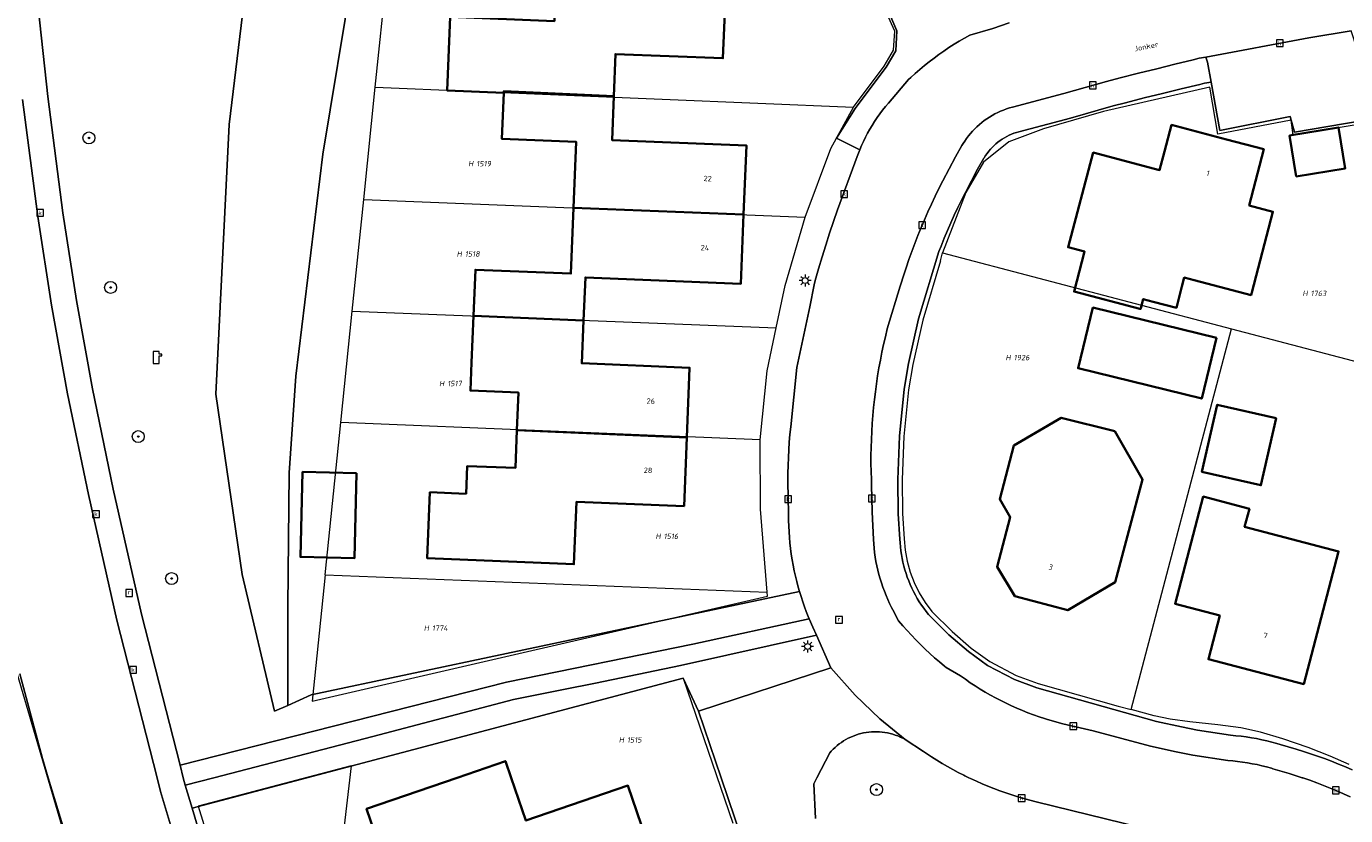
# Model space of a CAD drawing. Header units: metres. Extents: x 250001 to 257773, y 598992 to 609118.
# Tile 53 of 256: x 251798 to 251886, y 601156 to 601209. Entities that reach past the tile are written whole.
import ezdxf
from ezdxf.enums import TextEntityAlignment as Align
from ezdxf.lldxf.tags import DXFTag

# ---------------------------------------------------------------- set-up
doc = ezdxf.new("R2010")
doc.units = ezdxf.units.M
for name, color, linetype, lineweight in [('B-WE-GR-BOOM-S', 252, 'Continuous', 25), ('B-WE-GR-GROENVOORZIENING-GV', 252, 'Continuous', 18), ('B-WE-KG-GRENS_PERCEEL-G', 150, 'KG-PERCEEL', 18), ('B-WE-KG-GRENS_PERCEEL-S', 150, 'Continuous', 25), ('B-WE-KL-ET_LS_OV_LICHTMAST-S', 252, 'Continuous', 25), ('B-WE-KL-POMP-S', 252, 'Continuous', 25), ('B-WE-OG-BEBOUWING-GV', 1, 'Continuous', 35), ('B-WE-OG-BEBOUWING-T18', 7, 'Continuous', 18), ('B-WE-OG-TERREIN_ERF-GV', 7, 'Continuous', 18), ('B-WE-OG-TOPOGRAFIE-T18', 2, 'Continuous', 18), ('B-WE-RI-GWA_KOLK-S', 252, 'Continuous', 25), ('B-WE-RI-GWA_RIOOLPUT-S', 252, 'Continuous', 25), ('B-WE-VH-VERHARDING_GESLOTEN-GV', 252, 'Continuous', 18), ('B-WE-VH-VERHARDING_OPEN-GV', 252, 'Continuous', 18), ('X-XX-AL-REFERENTIE-G', 7, 'Continuous', 18)]:
    doc.layers.add(name, color=color, linetype=linetype, lineweight=lineweight)
doc.styles.add('NLCS-ISO', font='NLCS-ISO.ttf')
doc.styles.add('NLCS-ISO-ANNOTATIEF-T18', font='NLCS-ISO.ttf', dxfattribs={"height": 1.8})
doc.styles.get("Standard").update_dxf_attribs({"font": 'NLCS-ISO.ttf'})
tags = doc.linetypes.add('KG-PERCEEL', pattern='A,5.5,-2,["P",Standard,S=1.8,R=0,X=-0.5,Y=-0.9],-2,5.5,-2,[5,NLCS.SHX,S=0.75,R=0,X=0,Y=0],-2', length=19).pattern_tags.tags
tags[6] = DXFTag(74, 10)

# ---------------------------------------------------------------- blocks, each defined once
blk = doc.blocks.new('SKG-PERCEELNUMMER-SO')
at = {"style": 'NLCS-ISO', "oblique": 10, "flags": 1}
blk.add_attdef('GEMEENTECODE', text='', height=1.8, dxfattribs=at).set_placement((0, 2.55), align=Align.MIDDLE_CENTER)
at = {"style": 'NLCS-ISO', "oblique": 10}
blk.add_attdef('SECTIE', text='', height=1.8, dxfattribs=at).set_placement((-0.5, 0), align=Align.MIDDLE_RIGHT)
blk.add_attdef('PERCEELNUMMER', text='', height=1.8, dxfattribs=at).set_placement((0.5, 0), align=Align.MIDDLE_LEFT)
blk = doc.blocks.new('BS2021-132-Xref-KAD-20210617')
at = {"layer": 'B-WE-KG-GRENS_PERCEEL-G', "flags": 128}
for points in [[(251821.468, 601204.562), (251822.237, 601212.027)], [(251853.466, 601203.213), (251855.52, 601205.971), (251856.149, 601207.032), (251856.225, 601208.313), (251855.708, 601209.498), (251854.908, 601210.686)], [(251820.694, 601197.042), (251821.468, 601204.562)], [(251821.468, 601204.562), (251853.466, 601203.213)], [(251888.901, 601202.328), (251882.9, 601201.35), (251882.76, 601202.34), (251877.84, 601201.41), (251877.32, 601204.56), (251870.2, 601202.93), (251866.18, 601201.77), (251863.86, 601200.9), (251862.17, 601199.54), (251860.99, 601197.51), (251859.43, 601193.47)], [(251850.227, 601195.866), (251851.943, 601200.446), (251853.466, 601203.213)], [(251819.923, 601189.554), (251820.694, 601197.042)], [(251820.694, 601197.042), (251850.227, 601195.866)], [(251848.299, 601188.449), (251848.895, 601191.279), (251850.227, 601195.866)], [(251859.283, 601192.928), (251858.114, 601188.966), (251857.445, 601185.997), (251857.156, 601184.31), (251856.842, 601181.178), (251856.732, 601178.304), (251856.758, 601176.02), (251856.866, 601174.324)], [(251859.283, 601192.928), (251859.43, 601193.47)], [(251859.43, 601193.47), (251878.757, 601188.387)], [(251819.155, 601182.104), (251819.923, 601189.554)], [(251819.923, 601189.554), (251848.299, 601188.449)], [(251847.231, 601180.947), (251847.69, 601185.56), (251848.299, 601188.449)], [(251872.054, 601162.907), (251878.757, 601188.387)], [(251878.757, 601188.387), (251894.49, 601184.25)], [(251818.106, 601171.918), (251819.155, 601182.104)], [(251847.231, 601180.947), (251819.155, 601182.104)], [(251847.698, 601170.758), (251847.242, 601176.313), (251847.231, 601180.947)], [(251856.866, 601174.324), (251856.934, 601173.572), (251857.069, 601172.83), (251857.271, 601172.103), (251857.539, 601171.397), (251857.869, 601170.719), (251858.259, 601170.073), (251858.706, 601169.465)], [(251818.106, 601171.918), (251817.235, 601163.45), (251847.72, 601170.496), (251847.698, 601170.758)], [(251818.106, 601171.918), (251847.698, 601170.758)], [(251858.706, 601169.465), (251860.062, 601168.124), (251861.352, 601167.011), (251862.591, 601166.106), (251864.354, 601165.173), (251865.822, 601164.643), (251871.17, 601163.128)], [(251801.755, 601150.883), (251801.303, 601152.388), (251797.525, 601165.24)], [(251819.85, 601159.142), (251842.064, 601165.009), (251845.405, 601155.3)], [(251871.17, 601163.128), (251872.054, 601162.907)], [(251886.643, 601159.214), (251885.356, 601159.787), (251883.891, 601160.364), (251882.209, 601160.937), (251880.698, 601161.385), (251879.394, 601161.665), (251877.85, 601161.881), (251875.975, 601162.079), (251874.66, 601162.248), (251873.594, 601162.483), (251872.054, 601162.907)], [(251819.85, 601159.142), (251809.621, 601156.441), (251813.328, 601144.457), (251818.33, 601146.131)], [(251819.85, 601159.142), (251818.33, 601146.131)]]:
    blk.add_lwpolyline(points, dxfattribs=at)
at = {"layer": 'B-WE-KG-GRENS_PERCEEL-S', "xscale": 0.2, "yscale": 0.2, "zscale": 0.2}
for p, values in [((251828.132, 601199.437), {'PERCEELNUMMER': '1519', 'SECTIE': 'H'}), ((251827.363, 601193.393), {'PERCEELNUMMER': '1518', 'SECTIE': 'H'}), ((251883.961, 601190.755), {'PERCEELNUMMER': '1763', 'SECTIE': 'H'}), ((251864.09, 601186.459), {'PERCEELNUMMER': '1926', 'SECTIE': 'H'}), ((251826.187, 601184.722), {'PERCEELNUMMER': '1517', 'SECTIE': 'H'}), ((251840.666, 601174.495), {'PERCEELNUMMER': '1516', 'SECTIE': 'H'}), ((251825.161, 601168.348), {'PERCEELNUMMER': '1774', 'SECTIE': 'H'}), ((251838.212, 601160.867), {'PERCEELNUMMER': '1515', 'SECTIE': 'H'})]:
    blk.add_blockref('SKG-PERCEELNUMMER-SO', p, dxfattribs=at).add_auto_attribs(values)
blk = doc.blocks.new('SKL-WATER_POMP-SO')
at = {"color": 0, "linetype": 'ByBlock', "lineweight": 18}
blk.add_lwpolyline([(1, 1.09), (1, 2), (-1, 2), (-1, -2), (1, -2), (1, 0.57), (1.85, 0.57), (1.85, 1.09)], close=True, dxfattribs=at)
blk = doc.blocks.new('SKL-ET_OV_LICHTMAST-SO')
at = {"color": 0, "linetype": 'ByBlock', "lineweight": 18}
for points in [[(-1.25, 0), (-2, 0)], [(-1.41, 1.41), (-0.88, 0.88)], [(0, 2), (0, 1.25)], [(0.88, 0.88), (1.41, 1.41)], [(2, 0), (1.25, 0)], [(-1.41, -1.41), (-0.88, -0.88)], [(0, -1.25), (0, -2)], [(0.88, -0.88), (1.41, -1.41)]]:
    blk.add_lwpolyline(points, dxfattribs=at)
blk.add_circle((0, 0), 1, dxfattribs=at)
blk = doc.blocks.new('SRI-KOLK-SO')
at = {"color": 0, "linetype": 'ByBlock', "lineweight": 18}
blk.add_lwpolyline([(-1.125, -1.125), (1.125, -1.125), (1.125, 1.125), (-1.125, 1.125)], close=True, dxfattribs=at)
at = {"color": 0, "linetype": 'ByBlock', "lineweight": 18, "style": 'NLCS-ISO'}
blk.add_text('k', height=1.5, dxfattribs=at).set_placement((0, 0), align=Align.MIDDLE_CENTER)
blk = doc.blocks.new('SRI-PUT_INSPECTIEPUT_RIOOLPUT-SO')
at = {"color": 0, "linetype": 'ByBlock', "lineweight": 18}
blk.add_lwpolyline([(-1.12, -1.12), (1.12, -1.12), (1.12, 1.12), (-1.12, 1.12)], close=True, dxfattribs=at)
at = {"color": 0, "linetype": 'ByBlock', "lineweight": 18, "style": 'NLCS-ISO'}
blk.add_text('r', height=1.5, dxfattribs=at).set_placement((0, 0.28), align=Align.MIDDLE_CENTER)
blk = doc.blocks.new('SGR-BOOM_01-SO')
at = {"linetype": 'ByBlock', "lineweight": 18}
h = blk.add_hatch(color=0, dxfattribs=at)
h.dxf.hatch_style = 1
edge = h.paths.add_edge_path()
edge.add_arc((0, 0), 0.25, 0, 360)
at = {"color": 0, "linetype": 'ByBlock', "lineweight": 18}
for radius in [2, 0.25]:
    blk.add_circle((0, 0), radius, dxfattribs=at)
blk = doc.blocks.new('BS2021-132-Xref-BGT-GRIJS-20210617-aangepast')
at = {"layer": 'B-WE-GR-GROENVOORZIENING-GV', "flags": 128}
for points in [[(251798.912, 601209.887), (251799.548, 601203.931), (251800.572, 601196.151), (251801.482, 601190.271), (251802.549, 601184.362), (251803.931, 601177.658), (251805.823, 601169.277), (251808.405, 601159.187), (251830.258, 601164.728), (251842.722, 601167.275), (251850.503, 601168.969), (251850.439, 601169.122), (251850.308, 601169.451), (251850.185, 601169.783), (251850.07, 601170.117), (251849.962, 601170.455), (251849.861, 601170.794), (251817.19, 601163.88), (251815.621, 601163.179), (251814.73, 601162.78), (251812.559, 601171.93), (251810.809, 601184.01), (251811.69, 601202.05), (251813.399, 601216.25)], [(251872.692, 601155.008), (251865.684, 601156.724), (251865.274, 601156.827), (251864.866, 601156.938), (251864.46, 601157.057), (251864.056, 601157.183), (251863.655, 601157.317), (251863.257, 601157.458), (251862.861, 601157.607), (251862.468, 601157.764), (251862.078, 601157.927), (251861.691, 601158.099), (251861.308, 601158.277), (251861.187, 601158.336), (251860.928, 601158.463), (251860.842, 601158.506), (251860.475, 601158.692), (251860.111, 601158.885), (251859.751, 601159.085), (251859.394, 601159.292), (251859.043, 601159.506), (251858.695, 601159.726), (251858.351, 601159.953), (251858.146, 601160.094), (251856.92, 601160.9), (251856.761, 601160.984), (251856.599, 601161.061), (251856.433, 601161.131), (251856.265, 601161.193), (251856.094, 601161.248), (251855.92, 601161.295), (251855.745, 601161.335), (251855.568, 601161.366), (251855.39, 601161.39), (251855.211, 601161.405), (251855.031, 601161.413), (251854.852, 601161.413), (251854.672, 601161.404), (251854.493, 601161.388), (251854.315, 601161.364), (251854.138, 601161.332), (251853.963, 601161.292), (251853.79, 601161.244), (251853.619, 601161.188), (251853.45, 601161.126), (251853.285, 601161.055), (251853.123, 601160.977), (251852.965, 601160.893), (251852.81, 601160.801), (251852.66, 601160.702), (251852.514, 601160.597), (251852.373, 601160.486), (251852.237, 601160.368), (251852.107, 601160.244), (251851.982, 601160.115), (251851.88, 601160), (251851.019, 601158.336), (251850.809, 601157.93), (251850.929, 601155.609)]]:
    blk.add_lwpolyline(points, dxfattribs=at)
for points in [[(251828.845, 601235.23), (251817.738, 601236.469), (251815.88, 601225.89), (251813.399, 601216.25), (251811.69, 601202.05), (251810.809, 601184.01), (251812.559, 601171.93), (251814.73, 601162.78), (251815.621, 601163.179), (251815.621, 601169.788), (251815.711, 601178.75), (251816.159, 601185.203), (251817.951, 601200.081), (251819.945, 601212.104), (251822.347, 601223.736)], [(251851.959, 601165.699), (251851.002, 601167.868), (251841.902, 601165.856), (251836.214, 601164.662), (251834.057, 601164.248), (251830.727, 601163.565), (251821.314, 601161.094), (251810.67, 601158.336), (251808.75, 601157.839), (251809.208, 601156.297), (251816.899, 601158.336), (251842.064, 601165.009), (251843.109, 601162.8)]]:
    blk.add_lwpolyline(points, close=True, dxfattribs=at)
at = {"layer": 'B-WE-OG-BEBOUWING-GV', "flags": 128}
for points in [[(251844.916, 601211.096), (251833.565, 601211.562), (251833.461, 601208.983), (251826.487, 601209.265), (251826.288, 601204.329), (251830.063, 601204.176), (251830.067, 601204.283), (251837.432, 601203.955), (251837.543, 601206.773), (251844.73, 601206.49)], [(251837.432, 601203.955), (251830.067, 601204.283), (251830.063, 601204.176), (251829.938, 601201.099), (251834.921, 601200.898), (251834.742, 601196.483), (251846.12, 601196.03), (251846.3, 601200.66), (251837.317, 601201.014)], [(251880.92, 601200.4), (251878.437, 601201.056), (251874.75, 601202.03), (251874.281, 601200.259), (251873.95, 601199.01), (251869.51, 601200.18), (251867.829, 601193.839), (251868.934, 601193.551), (251868.236, 601190.872), (251872.634, 601189.726), (251872.685, 601189.713), (251872.696, 601189.759), (251872.856, 601190.373), (251873.529, 601190.197), (251875.076, 601189.794), (251875.444, 601191.205), (251875.602, 601191.814), (251876.269, 601191.64), (251880.071, 601190.64), (251880.117, 601190.815), (251881.539, 601196.224), (251879.95, 601196.642)], [(251883.097, 601198.578), (251886.369, 601199.109), (251885.935, 601201.863), (251882.652, 601201.315)], [(251846.12, 601196.03), (251834.742, 601196.483), (251834.564, 601192.078), (251828.167, 601192.337), (251828.042, 601189.243), (251835.408, 601188.938), (251835.526, 601191.826), (251845.94, 601191.4)], [(251877.768, 601187.787), (251869.486, 601189.808), (251868.493, 601185.739), (251876.775, 601183.718)], [(251835.408, 601188.938), (251828.042, 601189.243), (251827.916, 601186.138), (251827.839, 601184.247), (251831.047, 601184.117), (251830.945, 601181.592), (251842.313, 601181.105), (251842.5, 601185.78), (251835.291, 601186.075)], [(251881.752, 601182.396), (251877.81, 601183.297), (251876.786, 601178.819), (251880.728, 601177.918)], [(251870.957, 601181.538), (251867.368, 601182.435), (251864.2, 601180.572), (251863.252, 601176.97), (251863.944, 601175.783), (251863.079, 601172.458), (251864.268, 601170.482), (251867.81, 601169.55), (251870.983, 601171.43), (251872.815, 601178.3)], [(251842.313, 601181.105), (251830.945, 601181.592), (251830.844, 601179.07), (251827.624, 601179.2), (251827.549, 601177.341), (251825.12, 601177.439), (251824.942, 601173.022), (251834.766, 601172.626), (251834.935, 601176.811), (251842.13, 601176.52)], [(251820.216, 601178.716), (251816.6, 601178.805), (251816.46, 601173.114), (251820.076, 601173.025)], [(251879.96, 601176.34), (251876.871, 601177.151), (251874.987, 601169.976), (251877.981, 601169.192), (251877.223, 601166.265), (251883.595, 601164.602), (251885.927, 601173.481), (251879.643, 601175.132)], [(251830.562, 601158.336), (251830.182, 601159.445), (251826.945, 601158.336), (251820.891, 601156.263), (251822.32, 601152.089), (251823.763, 601152.583), (251825.187, 601148.422), (251829.078, 601149.729), (251839.892, 601153.38), (251838.38, 601157.81), (251831.545, 601155.471)]]:
    blk.add_lwpolyline(points, close=True, dxfattribs=at)
at = {"layer": 'B-WE-OG-TERREIN_ERF-GV', "flags": 128}
for points in [[(251819.945, 601212.104), (251817.951, 601200.081), (251816.159, 601185.203), (251815.711, 601178.75), (251815.621, 601169.788), (251815.621, 601163.179), (251817.19, 601163.88), (251849.861, 601170.794), (251849.774, 601171.096), (251849.677, 601171.459), (251849.588, 601171.824), (251849.507, 601172.191), (251849.433, 601172.559), (251849.367, 601172.929), (251849.31, 601173.301), (251849.26, 601173.673), (251849.218, 601174.047), (251849.184, 601174.421), (251849.158, 601174.796), (251849.14, 601175.171), (251849.13, 601175.547), (251849.087, 601177.567), (251849.085, 601177.681), (251849.08, 601178.201), (251849.083, 601178.721), (251849.094, 601179.24), (251849.113, 601179.76), (251849.139, 601180.278), (251849.174, 601180.797), (251849.217, 601181.315), (251849.268, 601181.832), (251849.685, 601185.804), (251850.551, 601189.863), (251850.828, 601191.334), (251850.906, 601191.613), (251851.135, 601192.407), (251851.371, 601193.199), (251851.615, 601193.988), (251851.867, 601194.775), (251852.126, 601195.56), (251852.393, 601196.342), (251853.711, 601199.92), (251853.883, 601200.361), (251852.332, 601201.155), (251853.586, 601203.123), (251855.645, 601205.887), (251856.296, 601206.986), (251856.376, 601208.34), (251855.84, 601209.57)], [(251844.916, 601211.096), (251844.73, 601206.49), (251837.543, 601206.773), (251837.432, 601203.955), (251837.317, 601201.014), (251846.3, 601200.66), (251845.94, 601191.4), (251835.526, 601191.826), (251835.408, 601188.938), (251835.291, 601186.075), (251842.5, 601185.78), (251842.313, 601181.105), (251842.13, 601176.52), (251834.935, 601176.811), (251834.766, 601172.626), (251824.942, 601173.022), (251825.12, 601177.439), (251827.549, 601177.341), (251827.624, 601179.2), (251830.844, 601179.07), (251830.945, 601181.592), (251831.047, 601184.117), (251827.839, 601184.247), (251827.916, 601186.138), (251828.042, 601189.243), (251828.167, 601192.337), (251834.564, 601192.078), (251834.742, 601196.483), (251834.921, 601200.898), (251829.938, 601201.099), (251830.063, 601204.176), (251826.288, 601204.329), (251826.487, 601209.265)], [(251888.614, 601202.501), (251882.97, 601201.55), (251882.7, 601202.606), (251877.98, 601201.662), (251877.395, 601204.889), (251876.961, 601204.83), (251876.639, 601204.734), (251875.396, 601204.442), (251874.154, 601204.142), (251872.915, 601203.834), (251871.677, 601203.518), (251870.847, 601203.302), (251867.995, 601202.488), (251864.539, 601201.58), (251864.371, 601201.532), (251864.205, 601201.476), (251864.041, 601201.412), (251863.881, 601201.341), (251863.725, 601201.263), (251863.571, 601201.178), (251863.422, 601201.086), (251863.278, 601200.987), (251863.138, 601200.882), (251863.003, 601200.77), (251862.873, 601200.653), (251862.749, 601200.529), (251862.63, 601200.4), (251862.518, 601200.266), (251862.412, 601200.127), (251862.312, 601199.983), (251862.219, 601199.834), (251862.199, 601199.801), (251861.775, 601199.072), (251860.96, 601197.497), (251860.705, 601196.997), (251860.458, 601196.493), (251860.217, 601195.985), (251859.984, 601195.474), (251859.758, 601194.96), (251859.54, 601194.443), (251859.329, 601193.923), (251859.188, 601193.563), (251857.824, 601189.043), (251857.151, 601186.056), (251856.859, 601184.35), (251856.543, 601181.199), (251856.432, 601178.308), (251856.459, 601176.01), (251856.567, 601174.308), (251856.582, 601174.047), (251856.605, 601173.787), (251856.636, 601173.527), (251856.674, 601173.269), (251856.721, 601173.011), (251856.776, 601172.756), (251856.838, 601172.502), (251856.908, 601172.25), (251856.986, 601172), (251857.071, 601171.753), (251857.164, 601171.509), (251857.264, 601171.268), (251857.372, 601171.029), (251857.487, 601170.795), (251857.609, 601170.563), (251857.738, 601170.336), (251857.874, 601170.113), (251858.016, 601169.894), (251858.166, 601169.679), (251858.322, 601169.469), (251858.484, 601169.264), (251859.859, 601167.904), (251861.166, 601166.776), (251862.432, 601165.852), (251864.233, 601164.899), (251865.731, 601164.357), (251873.736, 601162.093), (251875.408, 601161.734), (251876.479, 601161.513), (251878.702, 601161.177), (251879.052, 601161.148), (251879.401, 601161.11), (251879.749, 601161.065), (251880.095, 601161.012), (251880.441, 601160.951), (251880.785, 601160.882), (251881.127, 601160.805), (251881.468, 601160.721), (251881.806, 601160.628), (251882.026, 601160.564), (251883.101, 601160.246), (251883.578, 601160.099), (251884.054, 601159.945), (251884.526, 601159.783), (251884.996, 601159.614), (251885.463, 601159.437), (251885.927, 601159.252), (251886.389, 601159.061), (251886.847, 601158.861)], [(251767.973, 601082.81), (251822.328, 601098.158), (251823.136, 601098.386), (251821.828, 601101.194), (251814.652, 601116.074), (251812.94, 601119.594), (251810.845, 601124.32), (251809.823, 601127.065), (251808.831, 601129.82), (251808.081, 601131.942), (251805.98, 601137.694), (251804.472, 601142.547), (251802.807, 601147.736), (251799.589, 601158.336), (251799.196, 601159.631), (251797.689, 601165.3)], [(251853.695, 601131.523), (251844.62, 601158.336), (251843.109, 601162.8), (251842.064, 601165.009), (251816.899, 601158.336), (251809.208, 601156.297), (251809.858, 601154.11)], [(251822.32, 601152.089), (251820.891, 601156.263), (251826.945, 601158.336), (251830.182, 601159.445), (251830.562, 601158.336), (251831.545, 601155.471), (251838.38, 601157.81), (251839.892, 601153.38)]]:
    blk.add_lwpolyline(points, dxfattribs=at)
for points in [[(251880.071, 601190.64), (251876.269, 601191.64), (251875.602, 601191.814), (251875.444, 601191.205), (251875.076, 601189.794), (251873.529, 601190.197), (251872.856, 601190.373), (251872.696, 601189.759), (251872.685, 601189.713), (251872.634, 601189.726), (251868.236, 601190.872), (251868.934, 601193.551), (251867.829, 601193.839), (251869.51, 601200.18), (251873.95, 601199.01), (251874.281, 601200.259), (251874.75, 601202.03), (251878.437, 601201.056), (251880.92, 601200.4), (251879.95, 601196.642), (251881.539, 601196.224), (251880.117, 601190.815)], [(251883.097, 601198.578), (251882.652, 601201.315), (251885.935, 601201.863), (251886.369, 601199.109)], [(251868.493, 601185.739), (251869.486, 601189.808), (251877.768, 601187.787), (251876.775, 601183.718)], [(251880.728, 601177.918), (251876.786, 601178.819), (251877.81, 601183.297), (251881.752, 601182.396)], [(251867.81, 601169.55), (251864.268, 601170.482), (251863.079, 601172.458), (251863.944, 601175.783), (251863.252, 601176.97), (251864.2, 601180.572), (251867.368, 601182.435), (251870.957, 601181.538), (251872.815, 601178.3), (251870.983, 601171.43)], [(251820.216, 601178.716), (251820.076, 601173.025), (251816.46, 601173.114), (251816.6, 601178.805)], [(251885.927, 601173.481), (251883.595, 601164.602), (251877.223, 601166.265), (251877.981, 601169.192), (251874.987, 601169.976), (251876.871, 601177.151), (251879.96, 601176.34), (251879.643, 601175.132)]]:
    blk.add_lwpolyline(points, close=True, dxfattribs=at)
at = {"layer": 'B-WE-VH-VERHARDING_GESLOTEN-GV', "flags": 128}
for points in [[(251797.689, 601165.3), (251799.196, 601159.631), (251799.589, 601158.336), (251802.807, 601147.736), (251804.472, 601142.547), (251805.98, 601137.694), (251808.081, 601131.942), (251808.831, 601129.82), (251809.823, 601127.065), (251810.845, 601124.32), (251812.94, 601119.594), (251814.652, 601116.074), (251821.828, 601101.194), (251823.136, 601098.386), (251828.877, 601086.783)], [(251808.23, 601153.621), (251807.103, 601157.412), (251806.867, 601158.336), (251804.17, 601168.88), (251802.269, 601177.3), (251800.88, 601184.04), (251799.809, 601189.969), (251798.89, 601195.91), (251797.859, 601203.729)], [(251863.89, 601208.873), (251862.795, 601208.496), (251861.252, 601208.048), (251860.898, 601207.848), (251860.548, 601207.64), (251860.202, 601207.426), (251859.86, 601207.205), (251859.523, 601206.978), (251859.19, 601206.744), (251858.862, 601206.503), (251858.539, 601206.256), (251858.22, 601206.003), (251857.907, 601205.743), (251857.599, 601205.478), (251857.296, 601205.206), (251857.14, 601205.062), (251855.801, 601203.491), (251855.605, 601203.255), (251855.415, 601203.014), (251855.232, 601202.768), (251855.054, 601202.518), (251854.884, 601202.263), (251854.72, 601202.003), (251854.563, 601201.74), (251854.413, 601201.472), (251854.271, 601201.201), (251854.135, 601200.926), (251854.006, 601200.647), (251853.885, 601200.365), (251853.883, 601200.361), (251853.711, 601199.92), (251852.393, 601196.342), (251852.126, 601195.56), (251851.867, 601194.775), (251851.615, 601193.988), (251851.371, 601193.199), (251851.135, 601192.407), (251850.906, 601191.613), (251850.828, 601191.334), (251850.551, 601189.863), (251849.685, 601185.804), (251849.268, 601181.832), (251849.217, 601181.315), (251849.174, 601180.797), (251849.139, 601180.278), (251849.113, 601179.76), (251849.094, 601179.24), (251849.083, 601178.721), (251849.08, 601178.201), (251849.085, 601177.681), (251849.087, 601177.567), (251849.13, 601175.547), (251849.14, 601175.171), (251849.158, 601174.796), (251849.184, 601174.421), (251849.218, 601174.047), (251849.26, 601173.673), (251849.31, 601173.301), (251849.367, 601172.929), (251849.433, 601172.559), (251849.507, 601172.191), (251849.588, 601171.824), (251849.677, 601171.459), (251849.774, 601171.096), (251849.861, 601170.794), (251849.962, 601170.455), (251850.07, 601170.117), (251850.185, 601169.783), (251850.308, 601169.451), (251850.439, 601169.122), (251850.503, 601168.969), (251850.744, 601168.415), (251851.002, 601167.868), (251851.959, 601165.699), (251853.589, 601163.869), (251855.239, 601162.28), (251856.92, 601160.9), (251858.146, 601160.094), (251858.351, 601159.953), (251858.695, 601159.726), (251859.043, 601159.506), (251859.394, 601159.292), (251859.751, 601159.085), (251860.111, 601158.885), (251860.475, 601158.692), (251860.842, 601158.506), (251860.928, 601158.463), (251861.187, 601158.336), (251861.308, 601158.277), (251861.691, 601158.099), (251862.078, 601157.927), (251862.468, 601157.764), (251862.861, 601157.607), (251863.257, 601157.458), (251863.655, 601157.317), (251864.056, 601157.183), (251864.46, 601157.057), (251864.866, 601156.938), (251865.274, 601156.827), (251865.684, 601156.724), (251872.692, 601155.008)], [(251886.711, 601157.053), (251886.269, 601157.256), (251885.823, 601157.452), (251885.373, 601157.641), (251884.921, 601157.822), (251884.466, 601157.996), (251884.008, 601158.163), (251883.548, 601158.321), (251883.501, 601158.336), (251883.084, 601158.472), (251882.619, 601158.616), (251881.534, 601158.937), (251881.431, 601158.968), (251881.114, 601159.056), (251880.795, 601159.137), (251880.474, 601159.21), (251880.152, 601159.276), (251879.828, 601159.333), (251879.503, 601159.383), (251879.176, 601159.424), (251878.849, 601159.458), (251878.521, 601159.484), (251876.179, 601159.839), (251875.057, 601160.069), (251873.336, 601160.439), (251869.515, 601161.464), (251867.486, 601161.944), (251866.459, 601162.234), (251866.262, 601162.296), (251865.885, 601162.42), (251865.511, 601162.551), (251865.14, 601162.69), (251864.772, 601162.837), (251864.407, 601162.991), (251864.045, 601163.152), (251863.687, 601163.321), (251863.332, 601163.497), (251862.98, 601163.679), (251862.632, 601163.87), (251862.289, 601164.066), (251861.949, 601164.27), (251861.613, 601164.481), (251861.282, 601164.698), (251860.955, 601164.922), (251860.633, 601165.153), (251859.671, 601165.716), (251859.552, 601165.812), (251859.222, 601166.088), (251858.896, 601166.37), (251858.576, 601166.658), (251858.261, 601166.951), (251857.952, 601167.251), (251857.648, 601167.556), (251857.35, 601167.867), (251857.058, 601168.183), (251856.772, 601168.505), (251856.492, 601168.832), (251856.097, 601169.584), (251856.022, 601169.728), (251855.889, 601169.994), (251855.764, 601170.264), (251855.646, 601170.536), (251855.536, 601170.812), (251855.433, 601171.091), (251855.337, 601171.372), (251855.249, 601171.656), (251855.169, 601171.942), (251855.096, 601172.231), (251855.032, 601172.521), (251854.975, 601172.812), (251854.926, 601173.106), (251854.885, 601173.4), (251854.851, 601173.695), (251854.826, 601173.991), (251854.809, 601174.288), (251854.719, 601176.14), (251854.679, 601177.951), (251854.665, 601178.299), (251854.649, 601178.834), (251854.641, 601179.369), (251854.641, 601179.904), (251854.65, 601180.439), (251854.666, 601180.974), (251854.69, 601181.509), (251854.722, 601182.043), (251854.763, 601182.577), (251854.811, 601183.11), (251854.867, 601183.642), (251854.931, 601184.174), (251855.003, 601184.704), (251855.083, 601185.233), (251855.171, 601185.761), (251855.267, 601186.288), (251855.37, 601186.813), (251855.482, 601187.336), (251855.601, 601187.858), (251855.728, 601188.378), (251856.59, 601191.231), (251856.636, 601191.383), (251856.808, 601191.93), (251856.987, 601192.475), (251857.174, 601193.017), (251857.368, 601193.557), (251857.57, 601194.094), (251857.78, 601194.628), (251857.997, 601195.159), (251858.221, 601195.687), (251858.452, 601196.212), (251858.691, 601196.734), (251858.937, 601197.252), (251859.19, 601197.767), (251859.451, 601198.278), (251860.285, 601199.89), (251860.73, 601200.655), (251860.803, 601200.777), (251860.917, 601200.954), (251861.038, 601201.126), (251861.165, 601201.294), (251861.298, 601201.457), (251861.438, 601201.615), (251861.583, 601201.767), (251861.734, 601201.914), (251861.891, 601202.055), (251862.052, 601202.19), (251862.219, 601202.318), (251862.391, 601202.44), (251862.567, 601202.556), (251862.747, 601202.664), (251862.931, 601202.766), (251863.12, 601202.861), (251863.311, 601202.948), (251863.506, 601203.029), (251863.703, 601203.101), (251863.903, 601203.166), (251864.106, 601203.224), (251867.546, 601204.128), (251870.397, 601204.942), (251871.323, 601205.184), (251872.541, 601205.494), (251873.76, 601205.796), (251874.981, 601206.091), (251876.204, 601206.378), (251876.602, 601206.496), (251877.041, 601206.557), (251883.937, 601207.863), (251886.77, 601208.328)]]:
    blk.add_lwpolyline(points, dxfattribs=at)
at = {"layer": 'B-WE-VH-VERHARDING_OPEN-GV', "flags": 128}
for points in [[(251797.859, 601203.729), (251798.89, 601195.91), (251799.809, 601189.969), (251800.88, 601184.04), (251802.269, 601177.3), (251804.17, 601168.88), (251806.867, 601158.336), (251807.103, 601157.412), (251808.23, 601153.621)], [(251809.858, 601154.11), (251809.208, 601156.297), (251808.75, 601157.839), (251808.623, 601158.336), (251808.405, 601159.187), (251805.823, 601169.277), (251803.931, 601177.658), (251802.549, 601184.362), (251801.482, 601190.271), (251800.572, 601196.151), (251799.548, 601203.931), (251798.912, 601209.887)], [(251855.84, 601209.57), (251856.376, 601208.34), (251856.296, 601206.986), (251855.645, 601205.887), (251853.586, 601203.123), (251852.332, 601201.155), (251853.883, 601200.361), (251853.885, 601200.365), (251854.006, 601200.647), (251854.135, 601200.926), (251854.271, 601201.201), (251854.413, 601201.472), (251854.563, 601201.74), (251854.72, 601202.003), (251854.884, 601202.263), (251855.054, 601202.518), (251855.232, 601202.768), (251855.415, 601203.014), (251855.605, 601203.255), (251855.801, 601203.491), (251857.14, 601205.062), (251857.296, 601205.206), (251857.599, 601205.478), (251857.907, 601205.743), (251858.22, 601206.003), (251858.539, 601206.256), (251858.862, 601206.503), (251859.19, 601206.744), (251859.523, 601206.978), (251859.86, 601207.205), (251860.202, 601207.426), (251860.548, 601207.64), (251860.898, 601207.848), (251861.252, 601208.048), (251862.795, 601208.496), (251863.89, 601208.873)], [(251886.847, 601158.861), (251886.389, 601159.061), (251885.927, 601159.252), (251885.463, 601159.437), (251884.996, 601159.614), (251884.526, 601159.783), (251884.054, 601159.945), (251883.578, 601160.099), (251883.101, 601160.246), (251882.026, 601160.564), (251881.806, 601160.628), (251881.468, 601160.721), (251881.127, 601160.805), (251880.785, 601160.882), (251880.441, 601160.951), (251880.095, 601161.012), (251879.749, 601161.065), (251879.401, 601161.11), (251879.052, 601161.148), (251878.702, 601161.177), (251876.479, 601161.513), (251875.408, 601161.734), (251873.736, 601162.093), (251865.731, 601164.357), (251864.233, 601164.899), (251862.432, 601165.852), (251861.166, 601166.776), (251859.859, 601167.904), (251858.484, 601169.264), (251858.322, 601169.469), (251858.166, 601169.679), (251858.016, 601169.894), (251857.874, 601170.113), (251857.738, 601170.336), (251857.609, 601170.563), (251857.487, 601170.795), (251857.372, 601171.029), (251857.264, 601171.268), (251857.164, 601171.509), (251857.071, 601171.753), (251856.986, 601172), (251856.908, 601172.25), (251856.838, 601172.502), (251856.776, 601172.756), (251856.721, 601173.011), (251856.674, 601173.269), (251856.636, 601173.527), (251856.605, 601173.787), (251856.582, 601174.047), (251856.567, 601174.308), (251856.459, 601176.01), (251856.432, 601178.308), (251856.543, 601181.199), (251856.859, 601184.35), (251857.151, 601186.056), (251857.824, 601189.043), (251859.188, 601193.563), (251859.329, 601193.923), (251859.54, 601194.443), (251859.758, 601194.96), (251859.984, 601195.474), (251860.217, 601195.985), (251860.458, 601196.493), (251860.705, 601196.997), (251860.96, 601197.497), (251861.775, 601199.072), (251862.199, 601199.801), (251862.219, 601199.834), (251862.312, 601199.983), (251862.412, 601200.127), (251862.518, 601200.266), (251862.63, 601200.4), (251862.749, 601200.529), (251862.873, 601200.653), (251863.003, 601200.77), (251863.138, 601200.882), (251863.278, 601200.987), (251863.422, 601201.086), (251863.571, 601201.178), (251863.725, 601201.263), (251863.881, 601201.341), (251864.041, 601201.412), (251864.205, 601201.476), (251864.371, 601201.532), (251864.539, 601201.58), (251867.995, 601202.488), (251870.847, 601203.302), (251871.677, 601203.518), (251872.915, 601203.834), (251874.154, 601204.142), (251875.396, 601204.442), (251876.639, 601204.734), (251876.961, 601204.83), (251877.395, 601204.889), (251877.153, 601206.231), (251877.041, 601206.557), (251876.602, 601206.496), (251876.204, 601206.378), (251874.981, 601206.091), (251873.76, 601205.796), (251872.541, 601205.494), (251871.323, 601205.184), (251870.397, 601204.942), (251867.546, 601204.128), (251864.106, 601203.224), (251863.903, 601203.166), (251863.703, 601203.101), (251863.506, 601203.029), (251863.311, 601202.948), (251863.12, 601202.861), (251862.931, 601202.766), (251862.747, 601202.664), (251862.567, 601202.556), (251862.391, 601202.44), (251862.219, 601202.318), (251862.052, 601202.19), (251861.891, 601202.055), (251861.734, 601201.914), (251861.583, 601201.767), (251861.438, 601201.615), (251861.298, 601201.457), (251861.165, 601201.294), (251861.038, 601201.126), (251860.917, 601200.954), (251860.803, 601200.777), (251860.73, 601200.655), (251860.285, 601199.89), (251859.451, 601198.278), (251859.19, 601197.767), (251858.937, 601197.252), (251858.691, 601196.734), (251858.452, 601196.212), (251858.221, 601195.687), (251857.997, 601195.159), (251857.78, 601194.628), (251857.57, 601194.094), (251857.368, 601193.557), (251857.174, 601193.017), (251856.987, 601192.475), (251856.808, 601191.93), (251856.636, 601191.383), (251856.59, 601191.231), (251855.728, 601188.378), (251855.601, 601187.858), (251855.482, 601187.336), (251855.37, 601186.813), (251855.267, 601186.288), (251855.171, 601185.761), (251855.083, 601185.233), (251855.003, 601184.704), (251854.931, 601184.174), (251854.867, 601183.642), (251854.811, 601183.11), (251854.763, 601182.577), (251854.722, 601182.043), (251854.69, 601181.509), (251854.666, 601180.974), (251854.65, 601180.439), (251854.641, 601179.904), (251854.641, 601179.369), (251854.649, 601178.834), (251854.665, 601178.299), (251854.679, 601177.951), (251854.719, 601176.14), (251854.809, 601174.288), (251854.826, 601173.991), (251854.851, 601173.695), (251854.885, 601173.4), (251854.926, 601173.106), (251854.975, 601172.812), (251855.032, 601172.521), (251855.096, 601172.231), (251855.169, 601171.942), (251855.249, 601171.656), (251855.337, 601171.372), (251855.433, 601171.091), (251855.536, 601170.812), (251855.646, 601170.536), (251855.764, 601170.264), (251855.889, 601169.994), (251856.022, 601169.728), (251856.097, 601169.584), (251856.492, 601168.832), (251856.772, 601168.505), (251857.058, 601168.183), (251857.35, 601167.867), (251857.648, 601167.556), (251857.952, 601167.251), (251858.261, 601166.951), (251858.576, 601166.658), (251858.896, 601166.37), (251859.222, 601166.088), (251859.552, 601165.812), (251859.671, 601165.716), (251860.633, 601165.153), (251860.955, 601164.922), (251861.282, 601164.698), (251861.613, 601164.481), (251861.949, 601164.27), (251862.289, 601164.066), (251862.632, 601163.87), (251862.98, 601163.679), (251863.332, 601163.497), (251863.687, 601163.321), (251864.045, 601163.152), (251864.407, 601162.991), (251864.772, 601162.837), (251865.14, 601162.69), (251865.511, 601162.551), (251865.885, 601162.42), (251866.262, 601162.296), (251866.459, 601162.234), (251867.486, 601161.944), (251869.515, 601161.464), (251873.336, 601160.439), (251875.057, 601160.069), (251876.179, 601159.839), (251878.521, 601159.484), (251878.849, 601159.458), (251879.176, 601159.424), (251879.503, 601159.383), (251879.828, 601159.333), (251880.152, 601159.276), (251880.474, 601159.21), (251880.795, 601159.137), (251881.114, 601159.056), (251881.431, 601158.968), (251881.534, 601158.937), (251882.619, 601158.616), (251883.084, 601158.472), (251883.501, 601158.336), (251883.548, 601158.321), (251884.008, 601158.163), (251884.466, 601157.996), (251884.921, 601157.822), (251885.373, 601157.641), (251885.823, 601157.452), (251886.269, 601157.256), (251886.711, 601157.053)], [(251850.929, 601155.609), (251850.809, 601157.93), (251851.019, 601158.336), (251851.88, 601160), (251851.982, 601160.115), (251852.107, 601160.244), (251852.237, 601160.368), (251852.373, 601160.486), (251852.514, 601160.597), (251852.66, 601160.702), (251852.81, 601160.801), (251852.965, 601160.893), (251853.123, 601160.977), (251853.285, 601161.055), (251853.45, 601161.126), (251853.619, 601161.188), (251853.79, 601161.244), (251853.963, 601161.292), (251854.138, 601161.332), (251854.315, 601161.364), (251854.493, 601161.388), (251854.672, 601161.404), (251854.852, 601161.413), (251855.031, 601161.413), (251855.211, 601161.405), (251855.39, 601161.39), (251855.568, 601161.366), (251855.745, 601161.335), (251855.92, 601161.295), (251856.094, 601161.248), (251856.265, 601161.193), (251856.433, 601161.131), (251856.599, 601161.061), (251856.761, 601160.984), (251856.92, 601160.9), (251855.239, 601162.28), (251853.589, 601163.869), (251851.959, 601165.699), (251843.109, 601162.8), (251844.62, 601158.336), (251853.695, 601131.523)]]:
    blk.add_lwpolyline(points, dxfattribs=at)
for points in [[(251886.899, 601207.939), (251886.77, 601208.328), (251883.937, 601207.863), (251877.041, 601206.557), (251877.153, 601206.231), (251877.395, 601204.889), (251877.98, 601201.662), (251882.7, 601202.606), (251882.97, 601201.55), (251888.614, 601202.501)], [(251850.744, 601168.415), (251850.503, 601168.969), (251842.722, 601167.275), (251830.258, 601164.728), (251808.405, 601159.187), (251808.623, 601158.336), (251808.75, 601157.839), (251810.67, 601158.336), (251821.314, 601161.094), (251830.727, 601163.565), (251834.057, 601164.248), (251836.214, 601164.662), (251841.902, 601165.856), (251851.002, 601167.868)]]:
    blk.add_lwpolyline(points, close=True, dxfattribs=at)
at = {"layer": 'B-WE-GR-BOOM-S', "xscale": 0.2, "yscale": 0.2, "zscale": 0.2}
for p in [(251802.31, 601201.16), (251803.76, 601191.15), (251805.61, 601181.17), (251807.84, 601171.67), (251855.009, 601157.543)]:
    blk.add_blockref('SGR-BOOM_01-SO', p, dxfattribs=at)
at = {"layer": 'B-WE-KL-ET_LS_OV_LICHTMAST-S', "xscale": 0.2, "yscale": 0.2, "zscale": 0.2}
for p in [(251850.231, 601191.613), (251850.401, 601167.121)]:
    blk.add_blockref('SKL-ET_OV_LICHTMAST-SO', p, dxfattribs=at)
at = {"layer": 'B-WE-KL-POMP-S', "xscale": 0.2, "yscale": 0.2, "zscale": 0.2}
blk.add_blockref('SKL-WATER_POMP-SO', (251806.817, 601186.459), dxfattribs=at)
at = {"layer": 'B-WE-RI-GWA_KOLK-S', "xscale": 0.2, "yscale": 0.2, "zscale": 0.2}
for p in [(251881.995, 601207.496), (251869.485, 601204.681), (251852.852, 601197.397), (251799.04, 601196.14), (251858.063, 601195.316), (251849.093, 601176.976), (251854.699, 601177.034), (251802.78, 601175.98), (251805.26, 601165.56), (251868.182, 601161.781), (251885.754, 601157.491), (251864.723, 601156.975)]:
    blk.add_blockref('SRI-KOLK-SO', p, dxfattribs=at)
at = {"layer": 'B-WE-RI-GWA_RIOOLPUT-S', "xscale": 0.2, "yscale": 0.2, "zscale": 0.2}
for p in [(251805, 601170.7), (251852.5, 601168.9)]:
    blk.add_blockref('SRI-PUT_INSPECTIEPUT_RIOOLPUT-SO', p, dxfattribs=at)
at = {"layer": 'B-WE-OG-BEBOUWING-T18', "style": 'NLCS-ISO-ANNOTATIEF-T18'}
for s, rotation, p in [('1', 345.2, (251877.196, 601198.798)), ('22', 357.8, (251843.712, 601198.442)), ('24', 357.8, (251843.532, 601193.812)), ('26', 357.8, (251839.908, 601183.542)), ('28', 357.8, (251839.723, 601178.912)), ('3', 345.3, (251866.675, 601172.434)), ('7', 345.4, (251881.04, 601167.852))]:
    blk.add_text(s, height=0.36, rotation=rotation, dxfattribs=at).set_placement(p, align=Align.MIDDLE)
at = {"layer": 'B-WE-OG-TOPOGRAFIE-T18', "style": 'NLCS-ISO-ANNOTATIEF-T18'}
blk.add_text('Jonker', height=0.36, rotation=11, dxfattribs=at).set_placement((251873.069, 601207.281), align=Align.MIDDLE)

msp = doc.modelspace()

# ---------------------------------------------------------------- block references
at = {"layer": 'X-XX-AL-REFERENTIE-G'}
for name in ['BS2021-132-Xref-BGT-GRIJS-20210617-aangepast', 'BS2021-132-Xref-KAD-20210617']:
    msp.add_blockref(name, (0, 0), dxfattribs=at)

doc.saveas('drawing.dxf')
